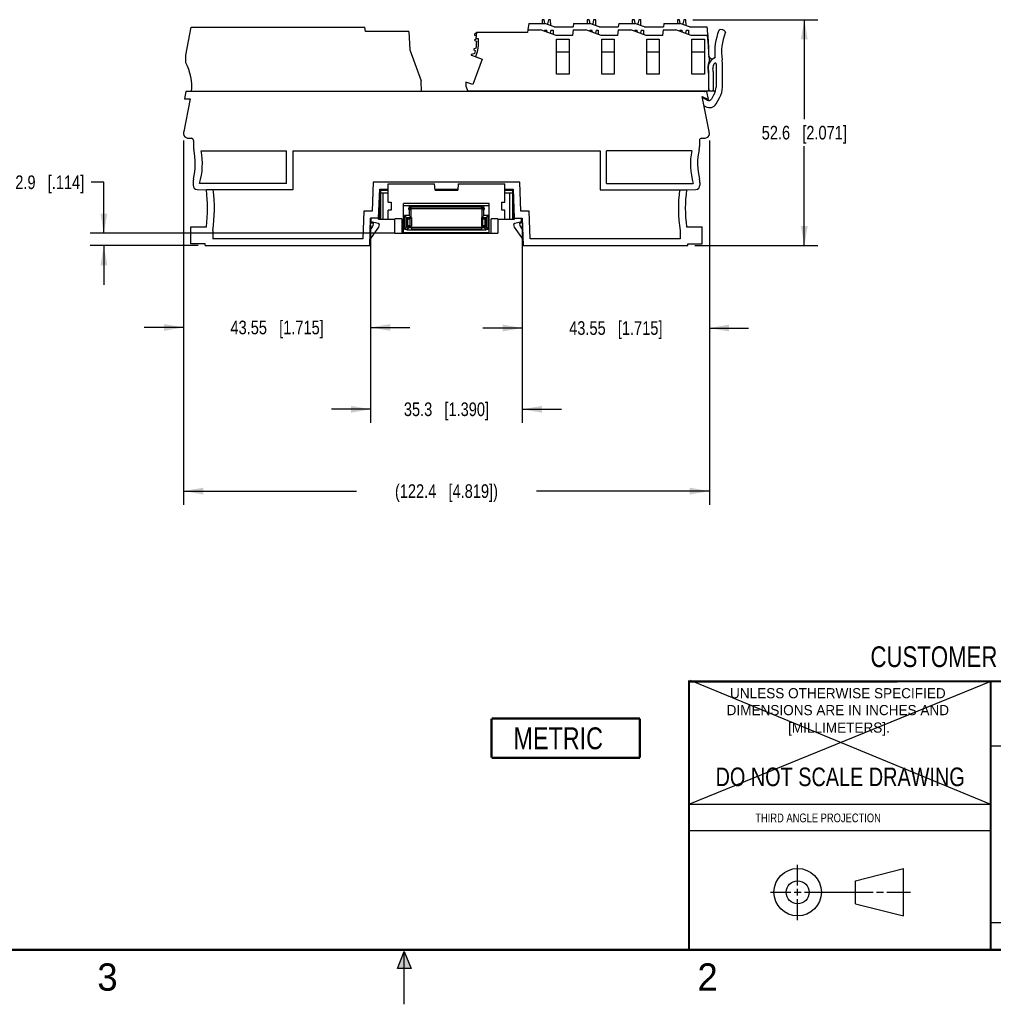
# Model space of a CAD drawing. Header units: inches. Extents: x 0 to 22, y 0 to 17.
# Tile 15 of 32: x 7.5 to 16.4, y 0 to 9. Entities that reach past the tile are written whole.
import ezdxf

# ---------------------------------------------------------------- set-up
doc = ezdxf.new("R2010")
doc.units = ezdxf.units.IN
doc.header["$LTSCALE"] = 1.21
doc.header["$MEASUREMENT"] = 0
doc.layers.get('0').update_dxf_attribs({"linetype": 'CONTINUOUS'})
doc.layers.add('DETAIL', color=7, linetype='CONTINUOUS')
doc.layers.add('DIMENSIONS', color=7, linetype='CONTINUOUS')
doc.styles.get("Standard").update_dxf_attribs({"font": 'txt', "width": 0.8})
doc.styles.add('TEXTSTYLE_2', font='txt')
doc.dimstyles.new('DIMSTYLE_1', dxfattribs={"dimtxt": 0.125, "dimasz": 0.18, "dimexe": 0.125, "dimexo": 0.0625, "dimgap": 0.0625, "dimtad": 0, "dimtih": 1, "dimtoh": 1, "dimdsep": 46, "dimtxsty": 'STANDARD', "dimblk": '_FILLED', "dimblk1": '_FILLED', "dimblk2": '_FILLED', "dimcen": 0.09, "dimadec": 0, "dimazin": 0, "dimtp": 0.01, "dimtm": 0.01, "dimtfac": 1, "dimtofl": 0, "dimtmove": 0, "dimatfit": 3, "dimldrblk": '_FILLED', "dimfxl": 1, "dimtolj": 1, "dimarcsym": 0})

# ---------------------------------------------------------------- blocks, each defined once
blk = doc.blocks.new('_FILLED')
at = {"color": 0, "linetype": 'BYBLOCK'}
blk.add_solid([(0, 0), (-1, 0.174), (-1, -0.174)], dxfattribs=at)
blk = doc.blocks.new('*D1')
at = {"layer": 'DIMENSIONS', "color": 2, "linetype": 'CONTINUOUS'}
for p, q in [((13.6447, 9.0248), (14.7917, 9.0248)), ((14.6667, 9.0248), (14.6667, 8.1143)), ((14.6667, 6.9539), (14.6667, 7.8643)), ((13.6623, 6.9539), (14.7917, 6.9539))]:
    blk.add_line(p, q, dxfattribs=at)
at = {"layer": 'DIMENSIONS', "color": 2, "linetype": 'CONTINUOUS', "xscale": 0.18, "yscale": 0.18, "zscale": 0.18}
for p, rotation in [((14.6667, 9.0248), 89.9999999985), ((14.6667, 6.9539), 270)]:
    blk.add_blockref('_FILLED', p, dxfattribs=dict(at, rotation=rotation))
at = {"layer": 'DIMENSIONS', "color": 2, "linetype": 'CONTINUOUS', "insert": (14.6667, 8.0518), "char_height": 0.125, "width": 1.225, "attachment_point": 2, "line_spacing_factor": 0.9}
blk.add_mtext('52.6{\\Ftxt.shx;\\W1.000000;\\H0.125000; }[2.071]', dxfattribs=at)
blk = doc.blocks.new('*D2')
at = {"layer": 'DIMENSIONS', "color": 2, "linetype": 'CONTINUOUS'}
for p, q in [((8.9778, 7.917), (8.9778, 6.0789)), ((10.6923, 7.1434), (10.6923, 6.0789)), ((8.9778, 6.2039), (8.6178, 6.2039)), ((10.6923, 6.2039), (11.0523, 6.2039))]:
    blk.add_line(p, q, dxfattribs=at)
at = {"layer": 'DIMENSIONS', "color": 2, "linetype": 'CONTINUOUS', "xscale": 0.18, "yscale": 0.18, "zscale": 0.18}
blk.add_blockref('_FILLED', (8.9778, 6.2039), dxfattribs=at)
at = {"layer": 'DIMENSIONS', "color": 2, "linetype": 'CONTINUOUS', "xscale": 0.18, "yscale": 0.18, "zscale": 0.18, "rotation": 180}
blk.add_blockref('_FILLED', (10.6923, 6.2039), dxfattribs=at)
at = {"layer": 'DIMENSIONS', "color": 2, "linetype": 'CONTINUOUS', "insert": (9.8351, 6.2664), "char_height": 0.125, "width": 1.325, "attachment_point": 2, "line_spacing_factor": 0.9}
blk.add_mtext('43.55{\\Ftxt.shx;\\W1.000000;\\H0.125000; }[1.715]', dxfattribs=at)
blk = doc.blocks.new('*D3')
at = {"layer": 'DIMENSIONS', "color": 2, "linetype": 'CONTINUOUS'}
for p, q in [((10.6923, 7.1434), (10.6923, 5.3289)), ((12.0821, 7.1434), (12.0821, 5.3289)), ((10.6923, 5.4539), (10.3323, 5.4539)), ((12.0821, 5.4539), (12.4421, 5.4539))]:
    blk.add_line(p, q, dxfattribs=at)
at = {"layer": 'DIMENSIONS', "color": 2, "linetype": 'CONTINUOUS', "xscale": 0.18, "yscale": 0.18, "zscale": 0.18}
blk.add_blockref('_FILLED', (10.6923, 5.4539), dxfattribs=at)
at = {"layer": 'DIMENSIONS', "color": 2, "linetype": 'CONTINUOUS', "xscale": 0.18, "yscale": 0.18, "zscale": 0.18, "rotation": 180}
blk.add_blockref('_FILLED', (12.0821, 5.4539), dxfattribs=at)
at = {"layer": 'DIMENSIONS', "color": 2, "linetype": 'CONTINUOUS', "insert": (11.3872, 5.5164), "char_height": 0.125, "width": 1.225, "attachment_point": 2, "line_spacing_factor": 0.9}
blk.add_mtext('35.3{\\Ftxt.shx;\\W1.000000;\\H0.125000; }[1.390]', dxfattribs=at)
blk = doc.blocks.new('*D4')
at = {"layer": 'DIMENSIONS', "color": 2, "linetype": 'CONTINUOUS'}
for p, q in [((13.7967, 7.917), (13.7967, 6.0737)), ((12.0821, 7.1434), (12.0821, 6.0737)), ((12.0821, 6.1987), (11.7221, 6.1987)), ((13.7967, 6.1987), (14.1567, 6.1987))]:
    blk.add_line(p, q, dxfattribs=at)
at = {"layer": 'DIMENSIONS', "color": 2, "linetype": 'CONTINUOUS', "xscale": 0.18, "yscale": 0.18, "zscale": 0.18}
blk.add_blockref('_FILLED', (12.0821, 6.1987), dxfattribs=at)
at = {"layer": 'DIMENSIONS', "color": 2, "linetype": 'CONTINUOUS', "xscale": 0.18, "yscale": 0.18, "zscale": 0.18, "rotation": 180}
blk.add_blockref('_FILLED', (13.7967, 6.1987), dxfattribs=at)
at = {"layer": 'DIMENSIONS', "color": 2, "linetype": 'CONTINUOUS', "insert": (12.9394, 6.2612), "char_height": 0.125, "width": 1.325, "attachment_point": 2, "line_spacing_factor": 0.9}
blk.add_mtext('43.55{\\Ftxt.shx;\\W1.000000;\\H0.125000; }[1.715]', dxfattribs=at)
blk = doc.blocks.new('*D5')
at = {"layer": 'DIMENSIONS', "color": 2, "linetype": 'CONTINUOUS'}
for p, q in [((8.9778, 7.917), (8.9778, 4.5789)), ((13.7967, 7.917), (13.7967, 4.5789)), ((8.9778, 4.7039), (10.5622, 4.7039)), ((13.7967, 4.7039), (12.2122, 4.7039))]:
    blk.add_line(p, q, dxfattribs=at)
at = {"layer": 'DIMENSIONS', "color": 2, "linetype": 'CONTINUOUS', "xscale": 0.18, "yscale": 0.18, "zscale": 0.18, "rotation": 180}
blk.add_blockref('_FILLED', (8.9778, 4.7039), dxfattribs=at)
at = {"layer": 'DIMENSIONS', "color": 2, "linetype": 'CONTINUOUS', "xscale": 0.18, "yscale": 0.18, "zscale": 0.18}
blk.add_blockref('_FILLED', (13.7967, 4.7039), dxfattribs=at)
at = {"layer": 'DIMENSIONS', "color": 2, "linetype": 'CONTINUOUS', "insert": (11.3872, 4.7664), "char_height": 0.125, "width": 1.525, "attachment_point": 2, "line_spacing_factor": 0.9}
blk.add_mtext('(122.4{\\Ftxt.shx;\\W1.000000;\\H0.125000; }[4.819])', dxfattribs=at)
blk = doc.blocks.new('*D6')
at = {"layer": 'DIMENSIONS', "color": 2, "linetype": 'CONTINUOUS'}
for p, q in [((8.2475, 7.5347), (8.13, 7.5347)), ((8.2475, 7.0681), (8.2475, 7.5347)), ((10.9143, 7.0681), (8.1225, 7.0681)), ((9.1121, 6.9539), (8.1225, 6.9539)), ((8.2475, 6.9539), (8.2475, 6.5939))]:
    blk.add_line(p, q, dxfattribs=at)
at = {"layer": 'DIMENSIONS', "color": 2, "linetype": 'CONTINUOUS', "xscale": 0.18, "yscale": 0.18, "zscale": 0.18}
for p, rotation in [((8.2475, 7.0681), 269.9999999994), ((8.2475, 6.9539), 89.9999999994)]:
    blk.add_blockref('_FILLED', p, dxfattribs=dict(at, rotation=rotation))
at = {"layer": 'DIMENSIONS', "color": 2, "linetype": 'CONTINUOUS', "insert": (8.0675, 7.5972), "char_height": 0.125, "width": 1.025, "attachment_point": 3, "line_spacing_factor": 0.9}
blk.add_mtext('2.9{\\Ftxt.shx;\\W1.000000;\\H0.125000; }[.114]', dxfattribs=at)
blk = doc.blocks.new('METRIC_BL2', base_point=(12.4803, 2.4392))
at = {"layer": 'DETAIL', "color": 7, "linetype": 'CONTINUOUS', "const_width": 0.02}
for points in [[(11.8003, 2.6192), (13.1603, 2.6192)], [(11.8003, 2.6192), (11.8003, 2.2592)], [(13.1603, 2.6192), (13.1603, 2.2592)], [(11.8003, 2.2592), (13.1603, 2.2592)]]:
    blk.add_lwpolyline(points, dxfattribs=at)
at = {"layer": 'DETAIL', "color": 2, "linetype": 'CONTINUOUS', "width": 0.8}
blk.add_text('METRIC', height=0.2, dxfattribs=at).set_placement((12.0016, 2.3381))

msp = doc.modelspace()

# ---------------------------------------------------------------- hatches: boundary and pattern name
at = {"linetype": 'CONTINUOUS'}
msp.add_hatch(color=2, dxfattribs=at).paths.add_polyline_path([(10.9375, 0.3287), (11, 0.485), (11.0625, 0.3287)])

# ---------------------------------------------------------------- linework, layer by layer
at = {"color": 7, "linetype": 'CONTINUOUS'}
for p, q in [((12.2633, 9.0248), (12.2631, 8.9913)), ((12.283, 9.0248), (12.2633, 9.0248)), ((12.2903, 8.9906), (12.283, 9.0248)), ((12.3224, 9.0248), (12.314, 8.9854)), ((12.3421, 9.0248), (12.3224, 9.0248)), ((12.3426, 8.9716), (12.3421, 9.0248)), ((12.6767, 9.0248), (12.6764, 8.9913)), ((12.6964, 9.0248), (12.6767, 9.0248)), ((12.7037, 8.9906), (12.6964, 9.0248)), ((12.7358, 9.0248), (12.7274, 8.9854)), ((12.7555, 9.0248), (12.7358, 9.0248)), ((12.7559, 8.9716), (12.7555, 9.0248)), ((13.0901, 9.0248), (13.0898, 8.9913)), ((13.1098, 9.0248), (13.0901, 9.0248)), ((13.1171, 8.9906), (13.1098, 9.0248)), ((13.1492, 9.0248), (13.1408, 8.9854)), ((13.1689, 9.0248), (13.1492, 9.0248)), ((13.1693, 8.9716), (13.1689, 9.0248)), ((13.5035, 9.0248), (13.5032, 8.9913)), ((13.5232, 9.0248), (13.5035, 9.0248)), ((13.5305, 8.9906), (13.5232, 9.0248)), ((13.5626, 9.0248), (13.5542, 8.9854)), ((13.5822, 9.0248), (13.5626, 9.0248)), ((13.5827, 8.9716), (13.5822, 9.0248)), ((8.9975, 8.6997), (9.0486, 8.9559)), ((9.0486, 8.9559), (10.6402, 8.9559)), ((10.6451, 8.9165), (10.6402, 8.9559)), ((12.1416, 8.9913), (12.1344, 8.9322)), ((12.1416, 8.9913), (12.2883, 8.9913)), ((12.3748, 8.9598), (12.2883, 8.9913)), ((12.3045, 8.9854), (12.314, 8.9854)), ((12.3748, 8.9598), (12.5488, 8.9598)), ((12.5526, 8.9913), (12.5488, 8.9598)), ((12.5526, 8.9913), (12.7017, 8.9913)), ((12.7882, 8.9598), (12.7017, 8.9913)), ((12.7179, 8.9854), (12.7274, 8.9854)), ((12.7882, 8.9598), (12.9622, 8.9598)), ((12.966, 8.9913), (12.9622, 8.9598)), ((12.966, 8.9913), (13.115, 8.9913)), ((13.2016, 8.9598), (13.115, 8.9913)), ((13.1313, 8.9854), (13.1408, 8.9854)), ((13.2016, 8.9598), (13.3756, 8.9598)), ((13.3794, 8.9913), (13.3756, 8.9598)), ((13.3794, 8.9913), (13.5284, 8.9913)), ((13.615, 8.9598), (13.5284, 8.9913)), ((13.5446, 8.9854), (13.5542, 8.9854)), ((13.615, 8.9598), (13.7763, 8.9598)), ((11.0433, 8.9165), (10.6451, 8.9165)), ((11.0433, 8.9165), (11.052, 8.7491)), ((11.6621, 8.9033), (11.6449, 8.8909)), ((11.6455, 8.8842), (11.659, 8.878)), ((11.6627, 8.8496), (11.6474, 8.8409)), ((11.6628, 8.9086), (11.6556, 8.8496)), ((11.6803, 8.8496), (11.6556, 8.8496)), ((12.1313, 8.9086), (11.6628, 8.9086)), ((12.1342, 8.9323), (12.1313, 8.9086)), ((12.1342, 8.9323), (12.2506, 8.9323)), ((12.3912, 8.8811), (12.2506, 8.9323)), ((12.2868, 8.9299), (12.2868, 8.9191)), ((12.2868, 8.9299), (12.3071, 8.9299)), ((12.3115, 8.9101), (12.3071, 8.9299)), ((12.3453, 8.9299), (12.3387, 8.9002)), ((12.3453, 8.9299), (12.3656, 8.9299)), ((12.3656, 8.9299), (12.3656, 8.8904)), ((12.5413, 8.8811), (12.3912, 8.8811)), ((12.3971, 8.8456), (12.5112, 8.8456)), ((12.3971, 8.5267), (12.3971, 8.8456)), ((12.5112, 8.8456), (12.5112, 8.5267)), ((12.5476, 8.9323), (12.5413, 8.8811)), ((12.5476, 8.9323), (12.664, 8.9323)), ((12.8046, 8.8811), (12.664, 8.9323)), ((12.7002, 8.9299), (12.7205, 8.9299)), ((12.7002, 8.9299), (12.7002, 8.9191)), ((12.7249, 8.9101), (12.7205, 8.9299)), ((12.7587, 8.9299), (12.7521, 8.9002)), ((12.7587, 8.9299), (12.7789, 8.9299)), ((12.7789, 8.9299), (12.7789, 8.8904)), ((12.9547, 8.8811), (12.8046, 8.8811)), ((12.8104, 8.8456), (12.9246, 8.8456)), ((12.8104, 8.5267), (12.8104, 8.8456)), ((12.9246, 8.8456), (12.9246, 8.5267)), ((12.961, 8.9323), (12.9547, 8.8811)), ((12.961, 8.9323), (13.0773, 8.9323)), ((13.218, 8.8811), (13.0773, 8.9323)), ((13.1136, 8.9299), (13.1339, 8.9299)), ((13.1136, 8.9299), (13.1136, 8.9191)), ((13.1383, 8.9101), (13.1339, 8.9299)), ((13.172, 8.9299), (13.1655, 8.9002)), ((13.172, 8.9299), (13.1923, 8.9299)), ((13.1923, 8.9299), (13.1923, 8.8904)), ((13.3681, 8.8811), (13.218, 8.8811)), ((13.2238, 8.8456), (13.338, 8.8456)), ((13.2238, 8.5267), (13.2238, 8.8456)), ((13.338, 8.8456), (13.338, 8.5267)), ((13.3744, 8.9323), (13.3681, 8.8811)), ((13.3744, 8.9323), (13.4907, 8.9323)), ((13.6314, 8.8811), (13.4907, 8.9323)), ((13.527, 8.9299), (13.5473, 8.9299)), ((13.527, 8.9299), (13.527, 8.9191)), ((13.5517, 8.9101), (13.5473, 8.9299)), ((13.5854, 8.9299), (13.5788, 8.9002)), ((13.5854, 8.9299), (13.6057, 8.9299)), ((13.6057, 8.9299), (13.6057, 8.8904)), ((13.7791, 8.8811), (13.6314, 8.8811)), ((13.6372, 8.8456), (13.7514, 8.8456)), ((13.6372, 8.5267), (13.6372, 8.8456)), ((13.7514, 8.8456), (13.7514, 8.5267)), ((13.9128, 8.9329), (13.8954, 8.9341)), ((13.9407, 8.9164), (13.9377, 8.9201)), ((13.9453, 8.911), (13.9408, 8.9165)), ((11.6591, 8.7646), (11.64, 8.7579)), ((11.6474, 8.8341), (11.6648, 8.8238)), ((13.7888, 8.7578), (13.7888, 8.7069)), ((13.7889, 8.795), (13.7889, 8.7578)), ((8.9975, 8.6291), (8.9975, 8.6997)), ((11.052, 8.7491), (11.1557, 8.4641)), ((11.6166, 8.6988), (11.7132, 8.6636)), ((11.6484, 8.7138), (11.6171, 8.7063)), ((11.7132, 8.664), (11.6281, 8.43)), ((11.6388, 8.7512), (11.6542, 8.738)), ((11.6554, 8.6851), (11.7132, 8.664)), ((12.5112, 8.7256), (12.3971, 8.7256)), ((12.9246, 8.7256), (12.8104, 8.7256)), ((13.338, 8.7256), (13.2238, 8.7256)), ((13.7514, 8.7256), (13.6372, 8.7256)), ((13.8577, 8.6217), (13.8577, 8.4078)), ((13.9167, 8.4078), (13.9167, 8.6114)), ((12.5112, 8.5267), (12.3971, 8.5267)), ((12.9246, 8.5267), (12.8104, 8.5267)), ((13.338, 8.5267), (13.2238, 8.5267)), ((13.7514, 8.5267), (13.6372, 8.5267)), ((13.7888, 8.5336), (13.7888, 8.3693)), ((13.7914, 8.3791), (13.7914, 8.5444)), ((13.8321, 8.5495), (13.8321, 8.3791)), ((11.1583, 8.3653), (11.1557, 8.4641)), ((11.5644, 8.4532), (11.5644, 8.4165)), ((11.6281, 8.43), (11.5644, 8.4532)), ((11.5644, 8.4165), (11.5841, 8.3693)), ((13.7888, 8.4441), (13.7914, 8.4441)), ((8.9998, 8.3653), (8.9869, 8.3007)), ((13.7746, 8.3653), (8.9998, 8.3653)), ((11.6156, 8.3661), (11.1583, 8.3661)), ((13.7888, 8.3693), (11.5841, 8.3693)), ((11.6717, 8.3693), (11.6718, 8.3653)), ((13.7306, 8.3216), (13.7888, 8.2945)), ((13.7951, 7.9987), (13.7306, 8.3216)), ((13.7774, 8.2869), (13.7374, 8.31)), ((13.7494, 8.3693), (13.7494, 8.3653)), ((13.7494, 8.3673), (13.7529, 8.3673)), ((13.7529, 8.3673), (13.7529, 8.3693)), ((13.7888, 8.2945), (13.7746, 8.3653)), ((13.7993, 8.3712), (13.8527, 8.3712)), ((13.8392, 8.3389), (13.815, 8.297)), ((13.8322, 8.3712), (13.8322, 8.3693)), ((13.8517, 8.3693), (13.8322, 8.3693)), ((13.8583, 8.2539), (13.8904, 8.3094)), ((9.0393, 8.2988), (8.9793, 7.9987)), ((8.9869, 8.3007), (9.0393, 8.2988)), ((13.7477, 8.2359), (13.7615, 8.2279)), ((8.9778, 7.9833), (8.9778, 7.9795)), ((13.7967, 7.9795), (13.7967, 7.9833)), ((9.0151, 7.9401), (9.0497, 7.9383)), ((9.0683, 7.9187), (9.0683, 7.862)), ((13.7061, 7.9187), (13.7061, 7.862)), ((13.7248, 7.9383), (13.7594, 7.9401)), ((9.1398, 7.824), (9.9207, 7.824)), ((9.9207, 7.5248), (9.9207, 7.824)), ((9.9797, 7.824), (9.9797, 7.4657)), ((9.9797, 7.824), (12.7947, 7.824)), ((12.7947, 7.824), (12.7947, 7.4657)), ((13.6346, 7.824), (12.8538, 7.824)), ((12.8538, 7.5248), (12.8538, 7.824)), ((9.0644, 7.5332), (9.0644, 7.508)), ((9.9207, 7.5248), (9.1249, 7.5248)), ((10.7143, 7.5346), (10.705, 7.2689)), ((12.0602, 7.5346), (10.7143, 7.5346)), ((10.8516, 7.3535), (10.8516, 7.5208)), ((10.8516, 7.5208), (11.279, 7.5208)), ((11.2842, 7.4618), (11.279, 7.5208)), ((11.4951, 7.5208), (11.49, 7.4618)), ((11.4951, 7.5208), (11.9225, 7.5208)), ((11.9225, 7.3535), (11.9225, 7.5208)), ((12.0695, 7.2689), (12.0602, 7.5346)), ((12.8538, 7.5248), (13.6495, 7.5248)), ((13.7101, 7.5332), (13.7101, 7.508)), ((9.1024, 7.4687), (9.1869, 7.4657)), ((9.9797, 7.4657), (9.1869, 7.4657)), ((10.7658, 7.2059), (10.7751, 7.4716)), ((10.773, 7.4119), (10.7799, 7.4119)), ((10.7747, 7.4618), (10.8516, 7.4618)), ((10.7751, 7.4716), (10.8516, 7.4716)), ((10.7765, 7.196), (10.7765, 7.4119)), ((10.7799, 7.4119), (10.7799, 7.4618)), ((10.7817, 7.4618), (10.7817, 7.196)), ((10.7817, 7.4382), (10.8516, 7.4382)), ((10.8083, 7.196), (10.8083, 7.4382)), ((10.8432, 7.4716), (10.8429, 7.4618)), ((11.2833, 7.4716), (11.4908, 7.4716)), ((11.2842, 7.4618), (11.49, 7.4618)), ((11.9225, 7.4716), (11.9994, 7.4716)), ((11.9225, 7.4618), (11.9997, 7.4618)), ((11.9225, 7.4382), (11.9925, 7.4382)), ((11.9316, 7.4618), (11.9312, 7.4716)), ((11.9658, 7.4382), (11.9658, 7.196)), ((11.9925, 7.4618), (11.9924, 7.196)), ((11.9942, 7.4119), (11.9942, 7.4618)), ((12.0014, 7.4119), (11.9942, 7.4119)), ((11.9976, 7.196), (11.9976, 7.4119)), ((11.9994, 7.4716), (12.0086, 7.2059)), ((12.7947, 7.4657), (13.5876, 7.4657)), ((13.5876, 7.4657), (13.6721, 7.4687)), ((10.8516, 7.3535), (10.8792, 7.3535)), ((10.8792, 7.3535), (10.8792, 7.2787)), ((11.7798, 7.3413), (10.9943, 7.3413)), ((10.9943, 7.0756), (10.9943, 7.3413)), ((10.9943, 7.3216), (11.7798, 7.3216)), ((11.0632, 7.3), (11.0449, 7.3183)), ((11.7292, 7.3183), (11.0449, 7.3183)), ((11.0449, 7.3183), (11.0449, 7.3)), ((11.0642, 7.3169), (11.7056, 7.3169)), ((11.0642, 7.2941), (11.0642, 7.3169)), ((11.0642, 7.3155), (11.7056, 7.3155)), ((11.7056, 7.3169), (11.7056, 7.2941)), ((11.7292, 7.3183), (11.7109, 7.3)), ((11.7292, 7.3), (11.7292, 7.3183)), ((11.7798, 7.0756), (11.7798, 7.3413)), ((11.8949, 7.3535), (11.9225, 7.3535)), ((11.8949, 7.2787), (11.8949, 7.3535)), ((10.6295, 7.2689), (10.6207, 7.0169)), ((10.705, 7.2689), (10.6295, 7.2689)), ((10.8792, 7.2787), (10.8516, 7.2787)), ((10.8516, 7.196), (10.8516, 7.2787)), ((11.0449, 7.2307), (11.0036, 7.2307)), ((11.0337, 7.2006), (11.0036, 7.2307)), ((11.0036, 7.2307), (11.0036, 7.1055)), ((11.0426, 7.3), (11.0642, 7.3)), ((11.0426, 7.2842), (11.0426, 7.3)), ((11.0426, 7.2842), (11.0632, 7.2842)), ((11.0449, 7.2842), (11.0449, 7.2307)), ((11.0632, 7.2124), (11.0449, 7.2307)), ((11.048, 7.3), (11.048, 7.2941)), ((11.048, 7.2941), (11.7261, 7.2941)), ((11.0632, 7.2124), (11.0632, 7.2842)), ((11.0642, 7.3098), (11.7056, 7.3098)), ((11.7056, 7.3), (11.7315, 7.3)), ((11.7109, 7.2842), (11.7315, 7.2842)), ((11.7109, 7.2842), (11.7109, 7.2124)), ((11.7292, 7.2307), (11.7109, 7.2124)), ((11.7261, 7.2941), (11.7261, 7.3)), ((11.7292, 7.2307), (11.7292, 7.2842)), ((11.7705, 7.2307), (11.7292, 7.2307)), ((11.7315, 7.3), (11.7315, 7.2842)), ((11.7404, 7.2006), (11.7705, 7.2307)), ((11.7705, 7.1055), (11.7705, 7.2307)), ((11.9224, 7.2787), (11.8949, 7.2787)), ((11.9224, 7.196), (11.9224, 7.2787)), ((12.1449, 7.2689), (12.0695, 7.2689)), ((12.1537, 7.0169), (12.1449, 7.2689)), ((10.6835, 6.9539), (10.6923, 7.2059)), ((10.6884, 7.0925), (10.7112, 7.133)), ((10.7765, 7.2059), (10.6923, 7.2059)), ((10.6981, 7.1586), (10.6981, 7.2059)), ((10.7599, 7.1564), (10.6981, 7.173)), ((10.7178, 7.1586), (10.6981, 7.1586)), ((10.7175, 7.1524), (10.7178, 7.1586)), ((10.773, 7.1488), (10.7599, 7.1564)), ((10.7637, 7.196), (10.7637, 7.2059)), ((10.7637, 7.196), (10.9153, 7.196)), ((10.7672, 7.1237), (10.773, 7.1488)), ((10.9768, 7.198), (10.9153, 7.198)), ((10.9153, 7.0681), (10.9153, 7.198)), ((10.9768, 7.198), (10.9768, 7.0681)), ((11.0337, 7.1356), (11.0036, 7.1055)), ((11.0219, 7.2124), (11.0672, 7.2124)), ((11.0219, 7.1238), (11.0219, 7.2124)), ((11.0337, 7.2006), (11.0554, 7.2006)), ((11.0337, 7.1356), (11.0337, 7.2006)), ((11.0554, 7.1356), (11.0337, 7.1356)), ((11.0485, 7.1327), (11.0672, 7.1327)), ((11.0485, 7.1169), (11.0485, 7.1327)), ((11.0554, 7.2006), (11.0672, 7.2124)), ((11.0554, 7.1356), (11.0554, 7.2006)), ((11.0583, 7.1327), (11.0554, 7.1356)), ((11.0672, 7.2124), (11.0672, 7.1327)), ((11.7069, 7.2124), (11.7522, 7.2124)), ((11.7069, 7.2124), (11.7187, 7.2006)), ((11.7069, 7.2124), (11.7069, 7.1327)), ((11.7069, 7.1327), (11.7256, 7.1327)), ((11.7187, 7.1356), (11.7158, 7.1327)), ((11.7187, 7.2006), (11.7404, 7.2006)), ((11.7187, 7.2006), (11.7187, 7.1356)), ((11.7404, 7.1356), (11.7187, 7.1356)), ((11.7256, 7.1169), (11.7256, 7.1327)), ((11.7404, 7.2006), (11.7404, 7.1356)), ((11.7404, 7.1356), (11.7705, 7.1055)), ((11.7522, 7.2124), (11.7522, 7.1238)), ((11.8588, 7.198), (11.7973, 7.198)), ((11.7973, 7.0681), (11.7973, 7.198)), ((11.8588, 7.198), (11.8588, 7.0681)), ((11.8588, 7.196), (12.0103, 7.196)), ((11.9976, 7.2059), (12.0821, 7.2059)), ((12.0146, 7.1564), (12.0014, 7.1488)), ((12.0014, 7.1488), (12.0072, 7.1237)), ((12.0103, 7.196), (12.0103, 7.2059)), ((12.076, 7.1729), (12.0146, 7.1564)), ((12.076, 7.1586), (12.0563, 7.1586)), ((12.0563, 7.1586), (12.0566, 7.1524)), ((12.0629, 7.133), (12.0861, 7.0919)), ((12.076, 7.1586), (12.076, 7.2059)), ((12.0821, 7.2059), (12.0909, 6.9539)), ((9.0447, 6.9697), (9.0447, 7.1271)), ((9.0447, 7.1271), (9.1868, 7.1271)), ((9.2455, 7.0929), (9.2455, 7.0169)), ((10.6854, 7.0068), (10.7672, 7.1237)), ((10.9153, 7.0681), (11.8588, 7.0681)), ((10.9943, 7.0756), (11.7798, 7.0756)), ((11.0036, 7.1055), (11.0243, 7.1055)), ((11.0485, 7.1238), (11.0219, 7.1238)), ((11.0426, 7.1238), (11.0243, 7.1055)), ((11.0426, 7.1169), (11.0243, 7.0986)), ((11.0243, 7.1055), (11.0243, 7.0986)), ((11.0243, 7.0986), (11.7499, 7.0986)), ((11.0426, 7.1169), (11.0426, 7.1238)), ((11.0686, 7.1169), (11.0426, 7.1169)), ((11.0485, 7.1228), (11.7256, 7.1228)), ((11.0686, 7.1), (11.0686, 7.1228)), ((11.0686, 7.1071), (11.7099, 7.1071)), ((11.7099, 7.1014), (11.0686, 7.1014)), ((11.7099, 7.1), (11.0686, 7.1)), ((11.7099, 7.1228), (11.7099, 7.1)), ((11.7315, 7.1169), (11.7099, 7.1169)), ((11.7522, 7.1238), (11.7256, 7.1238)), ((11.7499, 7.1055), (11.7315, 7.1238)), ((11.7315, 7.1238), (11.7315, 7.1169)), ((11.7499, 7.0986), (11.7315, 7.1169)), ((11.7499, 7.1055), (11.7705, 7.1055)), ((11.7499, 7.0986), (11.7499, 7.1055)), ((12.0072, 7.1237), (12.0891, 7.0068)), ((13.5289, 7.0929), (13.5289, 7.0169)), ((13.5876, 7.1271), (13.7297, 7.1271)), ((13.7297, 6.9697), (13.7297, 7.1271)), ((9.1746, 6.9697), (9.0447, 6.9697)), ((9.1746, 6.9539), (9.1746, 6.9697)), ((9.1746, 6.9539), (10.6835, 6.9539)), ((10.6207, 7.0169), (9.2455, 7.0169)), ((10.6864, 7.0366), (10.7063, 7.0366)), ((12.0682, 7.0366), (12.088, 7.0366)), ((12.0909, 6.9539), (13.5998, 6.9539)), ((13.5289, 7.0169), (12.1537, 7.0169)), ((13.5998, 6.9697), (13.7297, 6.9697)), ((13.5998, 6.9539), (13.5998, 6.9697)), ((15.1374, 1.132), (15.5769, 1.2447)), ((15.5769, 0.8105), (15.5769, 1.2447)), ((15.1374, 0.9219), (15.1374, 1.132)), ((15.1374, 0.9219), (15.5769, 0.8105))]:
    msp.add_line(p, q, dxfattribs=at)
at = {"color": 2, "linetype": 'CONTINUOUS'}
for p, q in [((16.375, 2.96), (21.5, 2.96)), ((16.375, 2.37), (16.6109, 2.37)), ((13.61, 1.835), (16.375, 1.835)), ((16.375, 1.5888), (13.61, 1.5888)), ((14.6059, 1.0901), (14.6059, 1.2769)), ((14.3557, 1.0276), (14.5434, 1.0276)), ((14.5747, 1.0276), (14.6372, 1.0276)), ((14.6059, 0.9964), (14.6059, 1.0589)), ((14.6684, 1.0276), (15.2987, 1.0276)), ((15.3299, 1.0276), (15.3924, 1.0276)), ((15.4237, 1.0276), (15.6394, 1.0276)), ((14.6059, 0.7723), (14.6059, 0.9651)), ((16.375, 0.75), (21.5, 0.75)), ((10.9375, 0.3287), (11, 0.485)), ((11, 0.485), (11.0625, 0.3287)), ((11, 0), (11, 0.485)), ((11.0625, 0.3287), (10.9375, 0.3287))]:
    msp.add_line(p, q, dxfattribs=at)
at = {"color": 7, "linetype": 'CONTINUOUS', "const_width": 0.02}
for points in [[(13.6, 2.9595), (21.5, 2.96)], [(13.61, 0.5), (13.61, 2.96)], [(16.375, 2.96), (16.375, 0.5)], [(0.5, 0.5), (21.5, 0.5)]]:
    msp.add_lwpolyline(points, dxfattribs=at)
at = {"color": 7, "linetype": 'CONTINUOUS'}
for centre, radius in [((14.6059, 1.0276), 0.2171), ((14.6054, 1.0269), 0.105)]:
    msp.add_circle(centre, radius, dxfattribs=at)
for centre, radius, start, end in [((12.2789, 8.7617), 1.5104, 1.26385, 7.53822), ((11.305, 8.8224), 0.3763, 338.60432, 4.14837), ((13.0014, 8.7578), 0.7874, 0, 9.00516), ((14.4049, 8.7247), 0.5591, 158.83158, 185.10759), ((13.8945, 8.9223), 0.0118, 86, 158.83158), ((14.4049, 8.7247), 0.4961, 158.73364, 188.03252), ((13.9103, 8.8975), 0.0354, 39.5, 86), ((13.9316, 8.9089), 0.0118, 338.73364, 39.5), ((14.405, 8.7247), 0.4961, 157.93689, 158.74096), ((13.8793, 8.5858), 0.0945, 109.36298, 198.01159), ((13.8351, 8.7069), 0.0463, 180, 255.58845), ((13.7362, 8.6604), 0.063, 332.4814, 25.18631), ((13.829, 8.7039), 0.0394, 205.1665, 267.57205), ((13.8398, 8.6802), 0.00787, 316.7638, 4.50711), ((8.591, 8.408), 0.4627, 354.70812, 28.54645), ((13.8793, 8.5858), 0.0984, 152.4814, 197.14621), ((13.8793, 8.5858), 0.0512, 127.49525, 192.3808), ((13.714, 8.5495), 0.1181, 0, 12.3808), ((13.8518, 8.6217), 0.00591, 0, 127.49525), ((13.6018, 8.6114), 0.315, 0, 8.03252), ((13.7101, 8.5336), 0.0787, 0, 17.14621), ((13.752, 8.5444), 0.0394, 0, 18.01159), ((13.8047, 8.4165), 0.0157, 147.50805, 180), ((13.7199, 8.4078), 0.1378, 330, 360), ((13.7199, 8.4078), 0.1969, 330, 360), ((13.7296, 8.2964), 0.0157, 60, 78.92748), ((13.8076, 8.388), 0.0167, 166.15053, 191.29155), ((13.7993, 8.3791), 0.00787, 180, 270), ((13.8242, 8.3791), 0.00787, 270, 360), ((13.7969, 8.2893), 0.0709, 240, 330), ((13.7912, 8.3108), 0.0276, 240, 330), ((9.0565, 7.9833), 0.0787, 168.7, 180), ((9.0171, 7.9795), 0.0394, 180, 267), ((13.7573, 7.9795), 0.0394, 273, 360), ((13.7179, 7.9833), 0.0787, 0, 11.3), ((9.0486, 7.9187), 0.0197, 0, 87), ((9.1864, 7.862), 0.1181, 180, 192.69064), ((13.588, 7.862), 0.1181, 347.30936, 360), ((13.7258, 7.9187), 0.0197, 93, 180), ((8.4932, 7.7059), 0.5925, 345.93727, 12.69064), ((8.501, 7.7059), 0.6496, 343.81213, 10.47568), ((14.2734, 7.7059), 0.6496, 169.52432, 196.18787), ((14.2813, 7.7059), 0.5925, 167.30936, 194.06273), ((9.1825, 7.5332), 0.1181, 165.93727, 180), ((9.1038, 7.508), 0.0394, 180, 268), ((13.6707, 7.508), 0.0394, 272, 360), ((13.5919, 7.5332), 0.1181, 0, 14.06273), ((7.9384, 7.2964), 1.2598, 352.27752, 7.72248), ((7.9384, 7.2964), 1.3228, 351.15027, 7.35266), ((14.836, 7.2964), 1.3228, 172.64734, 188.84973), ((14.836, 7.2964), 1.2598, 172.27752, 187.72248), ((10.6781, 7.1545), 0.0394, 327, 357), ((12.096, 7.1545), 0.0394, 183, 213)]:
    msp.add_arc(centre, radius, start, end, dxfattribs=at)
for centre, major_axis, ratio, start_param, end_param in [((11.6472, 8.8877), (-0.00394, 0), 0.999962, -0.951204, 1.143191), ((11.6413, 8.7542), (-0.00394, 0), 0.999962, -1.230457, 0.863938), ((11.169, 8.8417), (0.4961, 0), 0.999962, -0.155978, -0.036008), ((11.618, 8.7025), (0.0037, -0.00135), 0.999993, 2.155476, 4.712389), ((11.169, 8.8417), (0.4961, 0), 0.999962, -0.260698, -0.210541)]:
    msp.add_ellipse(centre, major_axis=major_axis, ratio=ratio, start_param=start_param, end_param=end_param, dxfattribs=at)
msp.add_open_spline([(11.6474, 8.8409), (11.6468, 8.8406), (11.6458, 8.8396), (11.6452, 8.8375), (11.6458, 8.8355), (11.6468, 8.8344), (11.6474, 8.8341)], degree=3, knots=[0, 0, 0, 0, 0.250006, 0.500005, 0.750003, 1, 1, 1, 1], dxfattribs=at)
at = {"layer": 'DETAIL', "color": 7, "linetype": 'CONTINUOUS'}
for p, q in [((16.3829, 2.962), (13.6162, 1.8358)), ((13.621, 2.9717), (16.3732, 1.8358))]:
    msp.add_line(p, q, dxfattribs=at)

# ---------------------------------------------------------------- block references
at = {"layer": 'DETAIL', "color": 2, "linetype": 'CONTINUOUS'}
msp.add_blockref('METRIC_BL2', (12.4803, 2.4392), dxfattribs=at)

# ---------------------------------------------------------------- texts
at = {"color": 7, "linetype": 'CONTINUOUS', "attachment_point": 2, "line_spacing_factor": 0.9}
for s, insert, char_height, width in [('CUSTOMER DRAWING', (16.3742, 3.2811), 0.19, 2.432), ('DO NOT SCALE DRAWING', (14.9953, 2.1698), 0.17, 2.72)]:
    msp.add_mtext(s, dxfattribs=dict(at, insert=insert, char_height=char_height, width=width))
at = {"color": 2, "linetype": 'CONTINUOUS', "line_spacing_factor": 0.9, "style": 'TEXTSTYLE_2'}
for s, insert, char_height, width, attachment_point in [('UNLESS OTHERWISE SPECIFIED', (14.9742, 2.8979), 0.093, 2.418, 2), ('DIMENSIONS ARE IN INCHES AND', (14.9742, 2.7431), 0.093, 2.604, 2), ('[MILLIMETERS].', (14.9844, 2.5829), 0.093, 1.302, 2), ('3', (8.1875, 0.375), 0.25, 0.25, 1), ('2', (13.6875, 0.375), 0.25, 0.25, 1)]:
    msp.add_mtext(s, dxfattribs=dict(at, insert=insert, char_height=char_height, width=width, attachment_point=attachment_point))
at = {"color": 2, "linetype": 'CONTINUOUS', "insert": (14.2178, 1.7486), "char_height": 0.08, "width": 1.408, "attachment_point": 1, "line_spacing_factor": 0.9}
msp.add_mtext('THIRD ANGLE PROJECTION', dxfattribs=at)

# ---------------------------------------------------------------- dimensions: what is measured, and where the dimension line sits
at = {"layer": 'DIMENSIONS', "color": 2, "linetype": 'CONTINUOUS'}
for base, p1, p2, angle, picture, middle in [((14.6667, 9.0248), (13.5998, 6.9539), (13.5822, 9.0248), 90, '*D1', (14.6667, 7.9893)), ((12.0821, 6.1987), (13.7967, 7.9795), (12.0821, 7.2059), 180, '*D4', (12.9394, 6.1987)), ((8.2475, 7.0681), (9.1746, 6.9539), (10.9768, 7.0681), 90, '*D6', (7.555, 7.5347))]:
    dim = msp.add_linear_dim(base=base, p1=p1, p2=p2, angle=angle, dimstyle='DIMSTYLE_1', dxfattribs=at)
    dim.commit()
    dim.dimension.update_dxf_attribs({"geometry": picture, "text_midpoint": middle, "dimtype": 160})
for base, p1, p2, picture, middle in [((10.6923, 6.2039), (8.9778, 7.9795), (10.6923, 7.2059), '*D2', (9.8351, 6.2039)), ((12.0821, 5.4539), (10.6923, 7.2059), (12.0821, 7.2059), '*D3', (11.3872, 5.4539))]:
    dim = msp.add_linear_dim(base=base, p1=p1, p2=p2, dimstyle='DIMSTYLE_1', dxfattribs=at)
    dim.commit()
    dim.dimension.update_dxf_attribs({"geometry": picture, "text_midpoint": middle, "dimtype": 160})
dim = msp.add_linear_dim(base=(8.9778, 4.7039), p1=(13.7967, 7.9795), p2=(8.9778, 7.9795), angle=180, text='(<>)', dimstyle='DIMSTYLE_1', dxfattribs=at)
dim.commit()
dim.dimension.update_dxf_attribs({"geometry": '*D5', "text_midpoint": (11.3872, 4.7039), "dimtype": 160})

doc.saveas('drawing.dxf')
